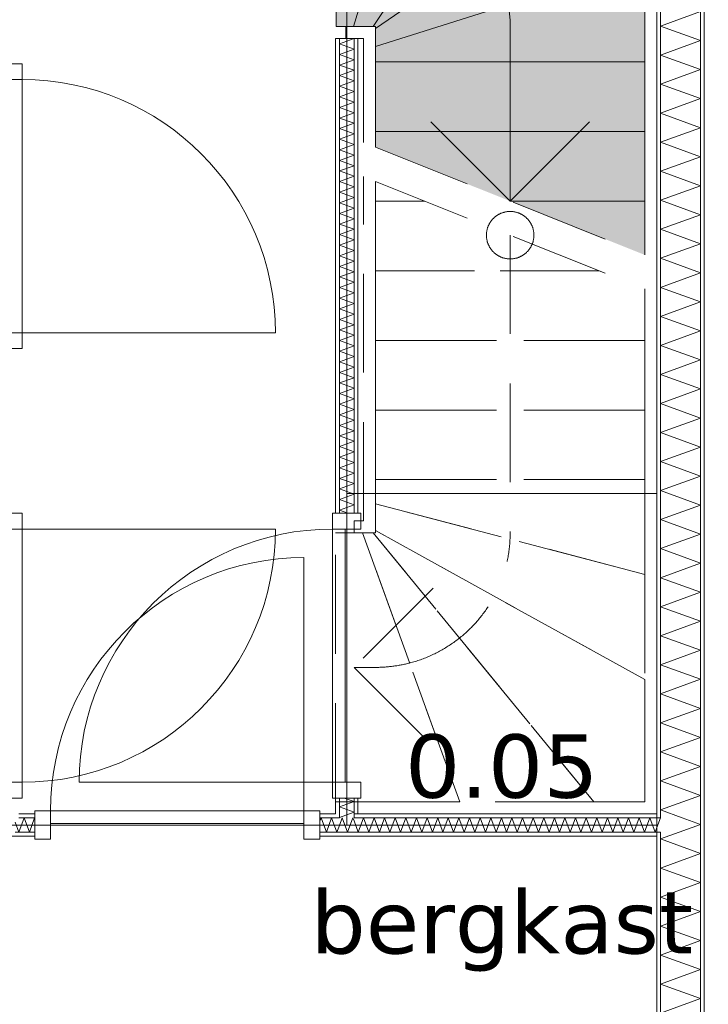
# Model space of a CAD drawing. Header units: millimetres. Extents: x -14925 to 266687, y -3550 to 35834.
# Tile 171 of 244: x 123187 to 125361, y 12319 to 15429. Entities that reach past the tile are written whole.
import ezdxf
from ezdxf.enums import TextEntityAlignment as Align

# ---------------------------------------------------------------- set-up
doc = ezdxf.new("R2010")
doc.units = ezdxf.units.MM
doc.header["$MEASUREMENT"] = 0
doc.linetypes.add('B0701', pattern=[468.239987, 311.999989, -156.239998])
for name, color, linetype in [('24 Trappen', 7, 'Continuous'), ('24 Trappen Afdek-arcering', 7, 'Continuous'), ('New_22 C Binnenwanden', 7, 'Continuous'), ('New_22 C Binnenwanden Deuren', 7, 'Continuous'), ('New_22 C Binnenwanden Doorsnede-arcering', 7, 'Continuous'), ('New_22 C Binnenwanden Laagscheidingslijnen', 7, 'Continuous'), ('New_Z Gebruiksopp', 7, 'Continuous'), ('New_Z Gebruiksopp Zone omranding', 7, 'Continuous'), ('New_Z Gebruiksopp Zone tekst', 7, 'Continuous'), ('Tekst_dim 1_ 100 .DO', 7, 'Continuous')]:
    doc.layers.add(name, color=color, linetype=linetype)
doc.styles.add('GENERATED_STYLE_1', font='verdana.ttf')
doc.styles.add('GENERATED_STYLE_2', font='verdana.ttf')
doc.dimstyles.new('GENERATED_STYLE__2', dxfattribs={"dimtxt": 400, "dimasz": 380, "dimexe": 0.18, "dimexo": 0.0625, "dimgap": 0, "dimtad": 1, "dimtih": 1, "dimtoh": 1, "dimdec": 0, "dimzin": 0, "dimdsep": 46, "dimtxsty": 'GENERATED_STYLE_2', "dimblk": 'ARROWHEAD_7', "dimblk1": 'ARROWHEAD_7', "dimblk2": 'ARROWHEAD_7', "dimcen": 0.09, "dimse1": 1, "dimse2": 1, "dimclrd": 9, "dimclre": 9, "dimclrt": 9, "dimadec": 1, "dimazin": 0, "dimtfac": 1, "dimtdec": 4, "dimtmove": 0, "dimatfit": 3, "dimfxl": 1, "dimtolj": 1, "dimtzin": 0, "dimarcsym": 0})
pattern_1 = [(270, (120873.91, 0), (100, 0), [])]
pattern_2 = [(0, (120873.91, 0), (0, 100), [])]
pattern_3 = [(90, (120873.91, 0), (-100, 0), [])]

# ---------------------------------------------------------------- blocks, each defined once
blk = doc.blocks.new('bergkast_0.05_149_1', base_point=(124709.4, 13304.3))
at = {"layer": 'New_Z Gebruiksopp Zone tekst', "color": 2, "lineweight": 0}
for tag, style, p in [('DUMMY_941', 'GENERATED_STYLE_1', (124709.4, 13242.2)), ('DUMMY_942', 'GENERATED_STYLE_2', (124709.4, 12745))]:
    blk.add_attdef(tag, text='', height=200, dxfattribs=dict(at, style=style)).set_placement(p, align=Align.TOP_LEFT)
for tag, style, p in [('ROOM_NUMBER', 'GENERATED_STYLE_1', (124709.4, 13171.5)), ('ROOM_NAME', 'GENERATED_STYLE_2', (124709.4, 12679.2))]:
    blk.add_attdef(tag, text='', height=200, dxfattribs=dict(at, style=style)).set_placement(p, align=Align.TOP_CENTER)
blk = doc.blocks.new('Stair_21_1', base_point=(120873.9, 0))
at = {"layer": '24 Trappen Afdek-arcering', "linetype": 'Continuous', "lineweight": 0, "true_color": 0xffffff}
for points in [[(124240.8, 15408), (124500.5, 16258), (124186.8, 16258), (124186.8, 15408)], [(124303.8, 15408), (124866.9, 16258), (124500.5, 16258), (124240.8, 15408)], [(124303.8, 15408), (124310.9, 15408), (124310.9, 15400.9), (125160.9, 15991.3), (125160.9, 16258), (124866.9, 16258)], [(124310.9, 15400.9), (124310.9, 15344), (125160.9, 15614), (125160.9, 15991.3)], [(124310.9, 15344), (124310.9, 15296.1), (125160.9, 15296.1), (125160.9, 15614)], [(124310.9, 15296.1), (124310.9, 15076.1), (125160.9, 15076.1), (125160.9, 15296.1)], [(124310.9, 15076.1), (124310.9, 15026.1), (124735.9, 14856.1), (125160.9, 14856.1), (125160.9, 15076.1)], [(124735.9, 14856.1), (125160.9, 14686.1), (125160.9, 14856.1)]]:
    blk.add_hatch(color=7, dxfattribs=at).paths.add_polyline_path(points)
at = {"layer": '24 Trappen', "color": 9, "linetype": 'Continuous', "lineweight": 0}
for p, q in [((125198.9, 16296), (125198.9, 14670.9)), ((124186.8, 15408), (124186.8, 16258)), ((124500.5, 16258), (124240.8, 15408)), ((124240.8, 15408), (124500.5, 16258)), ((124866.9, 16258), (124303.8, 15408)), ((124303.8, 15408), (124866.9, 16258)), ((125160.9, 14686.1), (125160.9, 16258)), ((125160.9, 15991.3), (124310.9, 15400.9)), ((124310.9, 15400.9), (125160.9, 15991.3)), ((125160.9, 15614), (124310.9, 15344)), ((124310.9, 15344), (125160.9, 15614)), ((125160.9, 15614), (125160.9, 15296.1)), ((124240.8, 15408), (124186.8, 15408)), ((124216.8, 15408), (124310.9, 15408)), ((124216.8, 15370), (124216.8, 15408)), ((124303.8, 15408), (124240.8, 15408)), ((124310.9, 15408), (124303.8, 15408)), ((124310.9, 15408), (124310.9, 15026.1)), ((124310.9, 15400.9), (124310.9, 15408)), ((124310.9, 15344), (124310.9, 15400.9)), ((124735.9, 15408), (124735.9, 14856.1)), ((124272.9, 15370), (124216.8, 15370)), ((124272.9, 15041.3), (124272.9, 15370)), ((124310.9, 15296.1), (124310.9, 15344)), ((125160.9, 15296.1), (124310.9, 15296.1)), ((124310.9, 15296.1), (125160.9, 15296.1)), ((124310.9, 15076.1), (124310.9, 15296.1)), ((125160.9, 15296.1), (125160.9, 15076.1)), ((124485.9, 15106.1), (124735.9, 14856.1)), ((124735.9, 14856.1), (124985.9, 15106.1)), ((125160.9, 15076.1), (124310.9, 15076.1)), ((124310.9, 15076.1), (125160.9, 15076.1)), ((124310.9, 15026.1), (124310.9, 15076.1)), ((125160.9, 15076.1), (125160.9, 14856.1)), ((125160.9, 14856.1), (124735.9, 14856.1)), ((124735.9, 14856.1), (125160.9, 14856.1)), ((125160.9, 14856.1), (125160.9, 14686.1))]:
    blk.add_line(p, q, dxfattribs=at)
at = {"layer": '24 Trappen', "color": 9, "linetype": 'B0701', "lineweight": 0}
for p, q in [((124310.9, 15026.1), (125160.9, 14686.1)), ((124272.9, 13846), (124272.9, 14933.6)), ((124310.9, 14918.4), (124310.9, 13808)), ((124310.9, 14856.1), (124310.9, 14918.4)), ((124310.9, 14918.4), (125160.9, 14578.4)), ((124466.7, 14856.1), (124310.9, 14856.1)), ((124310.9, 14856.1), (124466.7, 14856.1)), ((124310.9, 14636.1), (124310.9, 14856.1)), ((124735.9, 14748.4), (124735.9, 13808)), ((125016.7, 14636.1), (124310.9, 14636.1)), ((124310.9, 14636.1), (125016.7, 14636.1)), ((124310.9, 14416.1), (124310.9, 14636.1)), ((125160.9, 12958), (125160.9, 14578.4)), ((125160.9, 14578.4), (125160.9, 14416.1)), ((125198.9, 14563.2), (125198.9, 12920)), ((125160.9, 14416.1), (124310.9, 14416.1)), ((124310.9, 14416.1), (125160.9, 14416.1)), ((124310.9, 14196.1), (124310.9, 14416.1)), ((125160.9, 14416.1), (125160.9, 14196.1)), ((125160.9, 14196.1), (124310.9, 14196.1)), ((124310.9, 14196.1), (125160.9, 14196.1)), ((124310.9, 13976.1), (124310.9, 14196.1)), ((125160.9, 14196.1), (125160.9, 13976.1)), ((125160.9, 13976.1), (124310.9, 13976.1)), ((124310.9, 13899.8), (124310.9, 13976.1)), ((124310.9, 13976.1), (125160.9, 13976.1)), ((125160.9, 13976.1), (125160.9, 13676.8)), ((125160.9, 13676.8), (124310.9, 13899.8)), ((124310.9, 13899.8), (125160.9, 13676.8)), ((124310.9, 13815.1), (124310.9, 13899.8)), ((124242.9, 13808), (124242.9, 13846)), ((124242.9, 13846), (124272.9, 13846)), ((125160.9, 13344.4), (124310.9, 13815.1)), ((124310.9, 13808), (124310.9, 13815.1)), ((124310.9, 13815.1), (125160.9, 13344.4)), ((124184.9, 12958), (124184.9, 13808)), ((124184.9, 13808), (124242.9, 13808)), ((124310.9, 13808), (124242.9, 13808)), ((124242.9, 13808), (124269.8, 13808)), ((124269.8, 13808), (124303.8, 13808)), ((124576.9, 12958), (124269.8, 13808)), ((124269.8, 13808), (124576.9, 12958)), ((124303.8, 13808), (124310.9, 13808)), ((125000.1, 12958), (124303.8, 13808)), ((124303.8, 13808), (125000.1, 12958)), ((125160.9, 13676.8), (125160.9, 13344.4)), ((124492.9, 13633), (124242.9, 13383)), ((124310.9, 13383), (124242.9, 13383)), ((124242.9, 13383), (124492.9, 13133)), ((125160.9, 13344.4), (125160.9, 12958)), ((124242.9, 12958), (124184.9, 12958)), ((124242.9, 12920), (124242.9, 12958)), ((124242.9, 12958), (125160.9, 12958)), ((124576.9, 12958), (124242.9, 12958)), ((125000.1, 12958), (124576.9, 12958)), ((125160.9, 12958), (125000.1, 12958)), ((125198.9, 12920), (124242.9, 12920))]:
    blk.add_line(p, q, dxfattribs=at)
at = {"layer": '24 Trappen', "color": 9, "linetype": 'Continuous', "lineweight": 0}
blk.add_arc((124310.9, 15408), 425, 0, 82.0875, dxfattribs=at)
at = {"layer": '24 Trappen', "color": 9, "linetype": 'B0701', "lineweight": 0}
for centre, radius, start, end in [((124735.9, 14748.4), 75, 0, 180), ((124735.9, 14748.4), 75, 180, 0), ((124310.9, 13808), 425, 284.6456, 0), ((124310.9, 13808), 425, 270, 284.6456)]:
    blk.add_arc(centre, radius, start, end, dxfattribs=at)
blk = doc.blocks.new('D1 bl 26[116]_1', base_point=(120873.9, 0))
at = {"layer": 'New_22 C Binnenwanden Deuren', "color": 7, "linetype": 'Continuous', "lineweight": 0}
for p, q in [((123104.9, 15290), (123104.9, 15240)), ((123194.9, 15290), (123104.9, 15290)), ((123114.9, 15290), (123126.9, 15290)), ((123126.9, 15290), (123172.9, 15290)), ((123172.9, 15290), (123184.9, 15290)), ((123194.9, 15240), (123194.9, 15290)), ((123104.9, 15240), (123194.9, 15240)), ((123154.9, 14440), (123154.9, 15240)), ((123154.9, 15240), (123194.9, 15240)), ((123194.9, 15240), (123194.9, 14440)), ((123194.9, 14440), (123104.9, 14440)), ((123104.9, 14440), (123104.9, 14390)), ((123194.9, 14440), (123154.9, 14440)), ((123194.9, 14440), (123994.9, 14440)), ((123194.9, 14390), (123194.9, 14440)), ((123104.9, 14390), (123194.9, 14390)), ((123114.9, 14390), (123126.9, 14390)), ((123126.9, 14390), (123172.9, 14390)), ((123172.9, 14390), (123184.9, 14390))]:
    blk.add_line(p, q, dxfattribs=at)
blk.add_arc((123194.9, 14440), 800, 0, 90, dxfattribs=at)
blk = doc.blocks.new('D1 bl 26[117]_1', base_point=(120873.9, 0))
at = {"layer": 'New_22 C Binnenwanden Deuren', "color": 7, "linetype": 'Continuous', "lineweight": 0}
for p, q in [((123104.9, 13820), (123104.9, 13870)), ((123104.9, 13870), (123194.9, 13870)), ((123114.9, 13870), (123126.9, 13870)), ((123126.9, 13870), (123172.9, 13870)), ((123172.9, 13870), (123184.9, 13870)), ((123194.9, 13870), (123194.9, 13820)), ((123194.9, 13820), (123104.9, 13820)), ((123194.9, 13820), (123154.9, 13820)), ((123154.9, 13820), (123154.9, 13020)), ((123194.9, 13820), (123994.9, 13820)), ((123194.9, 13020), (123194.9, 13820)), ((123104.9, 12970), (123104.9, 13020)), ((123104.9, 13020), (123194.9, 13020)), ((123154.9, 13020), (123194.9, 13020)), ((123194.9, 13020), (123194.9, 12970)), ((123194.9, 12970), (123104.9, 12970)), ((123114.9, 12970), (123126.9, 12970)), ((123126.9, 12970), (123172.9, 12970)), ((123172.9, 12970), (123184.9, 12970))]:
    blk.add_line(p, q, dxfattribs=at)
blk.add_arc((123194.9, 13820), 800, 270, 0, dxfattribs=at)
blk = doc.blocks.new('Wall_355_1', base_point=(123149.9, 17600))
at = {"layer": 'New_22 C Binnenwanden Deuren', "color": 7, "linetype": 'Continuous', "lineweight": 0}
for name in ['D1 bl 26[116]_1', 'D1 bl 26[117]_1']:
    blk.add_blockref(name, (120873.9, 0), dxfattribs=at)
blk = doc.blocks.new('*X2468', base_point=(120873.9, 0))
at = {"layer": 'New_22 C Binnenwanden Doorsnede-arcering', "color": 7, "linetype": 'Continuous', "lineweight": 0}
for p, q in [((125210.9, 15409), (125336.9, 15454.9)), ((125210.9, 15409), (125336.9, 15363.2)), ((125210.9, 15317.3), (125336.9, 15363.2)), ((125210.9, 15317.3), (125336.9, 15271.5)), ((125210.9, 15225.6), (125336.9, 15271.5)), ((125210.9, 15225.6), (125336.9, 15179.7)), ((125210.9, 15133.9), (125336.9, 15179.7)), ((125210.9, 15133.9), (125336.9, 15088)), ((125210.9, 15042.2), (125336.9, 15088)), ((125210.9, 15042.2), (125336.9, 14996.3)), ((125210.9, 14950.4), (125336.9, 14996.3)), ((125210.9, 14950.4), (125336.9, 14904.6)), ((125210.9, 14858.7), (125336.9, 14904.6)), ((125210.9, 14858.7), (125336.9, 14812.9)), ((125210.9, 14767), (125336.9, 14812.9)), ((125210.9, 14767), (125336.9, 14721.1)), ((125210.9, 14675.3), (125336.9, 14721.1)), ((125210.9, 14675.3), (125336.9, 14629.4)), ((125210.9, 14583.6), (125336.9, 14629.4)), ((125210.9, 14583.6), (125336.9, 14537.7)), ((125210.9, 14491.8), (125336.9, 14537.7)), ((125210.9, 14491.8), (125336.9, 14446)), ((125210.9, 14400.1), (125336.9, 14446)), ((125210.9, 14400.1), (125336.9, 14354.3)), ((125210.9, 14308.4), (125336.9, 14354.3)), ((125210.9, 14308.4), (125336.9, 14262.5)), ((125210.9, 14216.7), (125336.9, 14262.5)), ((125210.9, 14216.7), (125336.9, 14170.8)), ((125210.9, 14125), (125336.9, 14170.8)), ((125210.9, 14125), (125336.9, 14079.1)), ((125210.9, 14033.2), (125336.9, 14079.1)), ((125210.9, 14033.2), (125336.9, 13987.4)), ((125210.9, 13941.5), (125336.9, 13987.4)), ((125210.9, 13941.5), (125336.9, 13895.7)), ((125210.9, 13849.8), (125336.9, 13895.7)), ((125210.9, 13849.8), (125336.9, 13803.9)), ((125210.9, 13758.1), (125336.9, 13803.9)), ((125210.9, 13758.1), (125336.9, 13712.2)), ((125210.9, 13666.4), (125336.9, 13712.2)), ((125210.9, 13666.4), (125336.9, 13620.5)), ((125210.9, 13574.6), (125336.9, 13620.5)), ((125210.9, 13574.6), (125336.9, 13528.8)), ((125210.9, 13482.9), (125336.9, 13528.8)), ((125210.9, 13482.9), (125336.9, 13437.1)), ((125210.9, 13391.2), (125336.9, 13437.1)), ((125210.9, 13391.2), (125336.9, 13345.3)), ((125210.9, 13299.5), (125336.9, 13345.3)), ((125210.9, 13299.5), (125336.9, 13253.6)), ((125210.9, 13207.8), (125336.9, 13253.6)), ((125210.9, 13207.8), (125336.9, 13161.9)), ((125210.9, 13116), (125336.9, 13161.9)), ((125210.9, 13116), (125336.9, 13070.2)), ((125210.9, 13024.3), (125336.9, 13070.2)), ((125210.9, 13024.3), (125336.9, 12978.5)), ((125210.9, 12932.6), (125336.9, 12978.5)), ((125210.9, 12932.6), (125278.5, 12908))]:
    blk.add_line(p, q, dxfattribs=at)
blk = doc.blocks.new('*X2469', base_point=(120873.9, 0))
at = {"layer": 'New_22 C Binnenwanden Doorsnede-arcering', "color": 7, "linetype": 'Continuous', "lineweight": 0}
for p in [(125269, 12862), (125278.5, 12908)]:
    blk.add_line(p, (125336.9, 12886.7), dxfattribs=at)
blk = doc.blocks.new('*X2470', base_point=(120873.9, 0))
at = {"layer": 'New_22 C Binnenwanden Doorsnede-arcering', "color": 7, "linetype": 'Continuous', "lineweight": 0}
for p, q in [((125210.9, 12840.9), (125269, 12862)), ((125210.9, 12840.9), (125336.9, 12795)), ((125210.9, 12749.1), (125336.9, 12795)), ((125210.9, 12749.1), (125336.9, 12703.3)), ((125210.9, 12657.4), (125336.9, 12703.3)), ((125210.9, 12657.4), (125336.9, 12611.6)), ((125210.9, 12565.7), (125336.9, 12611.6)), ((125210.9, 12565.7), (125336.9, 12519.8)), ((125210.9, 12474), (125336.9, 12519.8)), ((125210.9, 12474), (125336.9, 12428.1)), ((125210.9, 12382.3), (125336.9, 12428.1)), ((125210.9, 12382.3), (125336.9, 12336.4)), ((125210.9, 12290.5), (125336.9, 12336.4)), ((125210.9, 12290.5), (125336.9, 12244.7)), ((125210.9, 12198.8), (125336.9, 12244.7)), ((125210.9, 12198.8), (125336.9, 12153)), ((125210.9, 12107.1), (125336.9, 12153)), ((125210.9, 12107.1), (125336.9, 12061.2)), ((125210.9, 12015.4), (125336.9, 12061.2)), ((125210.9, 12015.4), (125336.9, 11969.5)), ((125210.9, 11923.7), (125336.9, 11969.5)), ((125210.9, 11923.7), (125336.9, 11877.8)), ((125210.9, 11831.9), (125336.9, 11877.8)), ((125210.9, 11831.9), (125336.9, 11786.1)), ((125210.9, 11740.2), (125336.9, 11786.1)), ((125210.9, 11740.2), (125336.9, 11694.4)), ((125210.9, 11648.5), (125336.9, 11694.4)), ((125210.9, 11648.5), (125336.9, 11602.6)), ((125210.9, 11556.8), (125336.9, 11602.6)), ((125210.9, 11556.8), (125336.9, 11510.9)), ((125210.9, 11465.1), (125336.9, 11510.9)), ((125210.9, 11465.1), (125336.9, 11419.2)), ((125210.9, 11373.3), (125336.9, 11419.2)), ((125210.9, 11373.3), (125336.9, 11327.5)), ((125210.9, 11281.6), (125336.9, 11327.5)), ((125210.9, 11281.6), (125336.9, 11235.8)), ((125210.9, 11189.9), (125336.9, 11235.8)), ((125210.9, 11189.9), (125336.9, 11144)), ((125279.1, 11123), (125336.9, 11144))]:
    blk.add_line(p, q, dxfattribs=at)
blk = doc.blocks.new('Wall_366_1', base_point=(125198.9, 17600))
at = {"layer": 'New_22 C Binnenwanden Doorsnede-arcering', "linetype": 'Continuous', "lineweight": 0, "true_color": 0x000000}
h = blk.add_hatch(dxfattribs=at)
h.set_pattern_fill('325_Houtachtig_plaatmate_E0', color=18, style=0, pattern_type=2)
h.set_pattern_definition(pattern_1)
h.paths.add_polyline_path([(125348.9, 10827), (125348.9, 17923), (125336.9, 17923), (125336.9, 10827)])
h = blk.add_hatch(dxfattribs=at)
h.set_pattern_fill('325_Houtachtig_plaatmate_E0', color=18, style=0, pattern_type=2)
h.set_pattern_definition(pattern_1)
h.paths.add_polyline_path([(125210.9, 12920), (125210.9, 16296), (125198.9, 16296), (125198.9, 12920)])
h = blk.add_hatch(dxfattribs=at)
h.set_pattern_fill('325_Houtachtig_plaatmate_E0', color=18, style=0, pattern_type=2)
h.set_pattern_definition(pattern_1)
h.paths.add_polyline_path([(125210.9, 12908), (125210.9, 12920), (125198.9, 12920), (125198.9, 12908)])
h = blk.add_hatch(dxfattribs=at)
h.set_pattern_fill('325_Houtachtig_plaatmate_E0', color=18, style=0, pattern_type=2)
h.set_pattern_definition(pattern_1)
h.paths.add_polyline_path([(125210.9, 12850), (125210.9, 12862), (125198.9, 12862), (125198.9, 12850)])
h = blk.add_hatch(dxfattribs=at)
h.set_pattern_fill('325_Houtachtig_plaatmate_E0', color=18, style=0, pattern_type=2)
h.set_pattern_definition(pattern_1)
h.paths.add_polyline_path([(125210.9, 11138), (125210.9, 12850), (125198.9, 12850), (125198.9, 11150), (125203.4, 11138)])
at = {"layer": 'New_22 C Binnenwanden', "color": 1, "linetype": 'Continuous', "lineweight": 0, "flags": 128}
for points in [[(125348.9, 10827), (125348.9, 17923)], [(125198.9, 16296), (125198.9, 12920)], [(125198.9, 12850), (125198.9, 11150)]]:
    blk.add_lwpolyline(points, dxfattribs=at)
at = {"layer": 'New_22 C Binnenwanden Laagscheidingslijnen', "color": 1, "linetype": 'Continuous', "lineweight": 0}
for p, q in [((125336.9, 17627), (125336.9, 11123)), ((125210.9, 16308), (125210.9, 12908)), ((125210.9, 12908), (125198.9, 12908)), ((125198.9, 12862), (125210.9, 12862)), ((125210.9, 12862), (125210.9, 11138))]:
    blk.add_line(p, q, dxfattribs=at)
at = {"layer": 'New_22 C Binnenwanden', "color": 1, "lineweight": 0}
for name in ['*X2468', '*X2469', '*X2470']:
    blk.add_blockref(name, (120873.9, 0), dxfattribs=at)
blk = doc.blocks.new('*X2579', base_point=(120873.9, 0))
at = {"layer": 'New_22 C Binnenwanden Doorsnede-arcering', "color": 7, "linetype": 'Continuous', "lineweight": 0}
for p in [(125198.9, 12876.8), (125210.9, 12906.2)]:
    blk.add_line(p, (125210.3, 12908), dxfattribs=at)
blk = doc.blocks.new('*X2584', base_point=(120873.9, 0))
at = {"layer": 'New_22 C Binnenwanden Doorsnede-arcering', "color": 7, "linetype": 'Continuous', "lineweight": 0}
for p, q in [((123184.4, 12862), (123172.9, 12893.5)), ((123184.4, 12862), (123201.1, 12908)), ((123217.9, 12862), (123201.1, 12908)), ((123217.9, 12862), (123234.6, 12908)), ((123234.9, 12907.2), (123234.6, 12908))]:
    blk.add_line(p, q, dxfattribs=at)
blk = doc.blocks.new('*X2585', base_point=(120873.9, 0))
at = {"layer": 'New_22 C Binnenwanden Doorsnede-arcering', "color": 7, "linetype": 'Continuous', "lineweight": 0}
for p, q in [((124134.9, 12897.5), (124138.7, 12908)), ((124155.5, 12862), (124138.7, 12908)), ((124155.5, 12862), (124172.2, 12908)), ((124188.9, 12862), (124172.2, 12908)), ((124188.9, 12862), (124196.9, 12883.9))]:
    blk.add_line(p, q, dxfattribs=at)
blk = doc.blocks.new('*X2586', base_point=(120873.9, 0))
at = {"layer": 'New_22 C Binnenwanden Doorsnede-arcering', "color": 7, "linetype": 'Continuous', "lineweight": 0}
for p, q in [((124196.9, 12883.9), (124205.7, 12908)), ((124222.4, 12862), (124205.7, 12908)), ((124222.4, 12862), (124239.2, 12908)), ((124242.9, 12897.7), (124239.2, 12908))]:
    blk.add_line(p, q, dxfattribs=at)
blk = doc.blocks.new('*X2587', base_point=(120873.9, 0))
at = {"layer": 'New_22 C Binnenwanden Doorsnede-arcering', "color": 7, "linetype": 'Continuous', "lineweight": 0}
for p, q in [((124255.9, 12862), (124242.9, 12897.7)), ((124255.9, 12862), (124272.7, 12908)), ((124289.4, 12862), (124272.7, 12908)), ((124289.4, 12862), (124306.1, 12908)), ((124322.9, 12862), (124306.1, 12908)), ((124322.9, 12862), (124339.6, 12908)), ((124356.4, 12862), (124339.6, 12908)), ((124356.4, 12862), (124373.1, 12908)), ((124389.9, 12862), (124373.1, 12908)), ((124389.9, 12862), (124406.6, 12908)), ((124423.3, 12862), (124406.6, 12908)), ((124423.3, 12862), (124440.1, 12908)), ((124456.8, 12862), (124440.1, 12908)), ((124456.8, 12862), (124473.6, 12908)), ((124490.3, 12862), (124473.6, 12908)), ((124490.3, 12862), (124507.1, 12908)), ((124523.8, 12862), (124507.1, 12908)), ((124523.8, 12862), (124540.5, 12908)), ((124557.3, 12862), (124540.5, 12908)), ((124557.3, 12862), (124574, 12908)), ((124590.8, 12862), (124574, 12908)), ((124590.8, 12862), (124607.5, 12908)), ((124624.3, 12862), (124607.5, 12908)), ((124624.3, 12862), (124641, 12908)), ((124657.7, 12862), (124641, 12908)), ((124657.7, 12862), (124674.5, 12908)), ((124691.2, 12862), (124674.5, 12908)), ((124691.2, 12862), (124708, 12908)), ((124724.7, 12862), (124708, 12908)), ((124724.7, 12862), (124741.5, 12908)), ((124758.2, 12862), (124741.5, 12908)), ((124758.2, 12862), (124774.9, 12908)), ((124791.7, 12862), (124774.9, 12908)), ((124791.7, 12862), (124808.4, 12908)), ((124825.2, 12862), (124808.4, 12908)), ((124825.2, 12862), (124841.9, 12908)), ((124858.7, 12862), (124841.9, 12908)), ((124858.7, 12862), (124875.4, 12908)), ((124892.1, 12862), (124875.4, 12908)), ((124892.1, 12862), (124908.9, 12908)), ((124925.6, 12862), (124908.9, 12908)), ((124925.6, 12862), (124942.4, 12908)), ((124959.1, 12862), (124942.4, 12908)), ((124959.1, 12862), (124975.9, 12908)), ((124992.6, 12862), (124975.9, 12908)), ((124992.6, 12862), (125009.3, 12908)), ((125026.1, 12862), (125009.3, 12908)), ((125026.1, 12862), (125042.8, 12908)), ((125059.6, 12862), (125042.8, 12908)), ((125059.6, 12862), (125076.3, 12908)), ((125093.1, 12862), (125076.3, 12908)), ((125093.1, 12862), (125109.8, 12908)), ((125126.5, 12862), (125109.8, 12908)), ((125126.5, 12862), (125143.3, 12908)), ((125160, 12862), (125143.3, 12908)), ((125160, 12862), (125176.8, 12908)), ((125193.5, 12862), (125176.8, 12908)), ((125193.5, 12862), (125198.9, 12876.8))]:
    blk.add_line(p, q, dxfattribs=at)
blk = doc.blocks.new('D1 bl 26[137]_1', base_point=(120873.9, 0))
at = {"layer": 'New_22 C Binnenwanden Deuren', "color": 7, "linetype": 'Continuous', "lineweight": 0}
for p, q in [((124084.9, 12930), (124084.9, 13730)), ((123284.9, 12930), (123234.9, 12930)), ((123234.9, 12930), (123234.9, 12840)), ((123234.9, 12920), (123234.9, 12908)), ((123284.9, 12840), (123284.9, 12930)), ((123284.9, 12930), (124084.9, 12930)), ((123284.9, 12890), (123284.9, 12930)), ((124134.9, 12930), (124084.9, 12930)), ((124084.9, 12930), (124084.9, 12840)), ((124084.9, 12930), (124084.9, 12890)), ((124134.9, 12840), (124134.9, 12930)), ((124134.9, 12920), (124134.9, 12908)), ((123234.9, 12908), (123234.9, 12862)), ((124084.9, 12890), (123284.9, 12890)), ((124134.9, 12908), (124134.9, 12862)), ((123234.9, 12862), (123234.9, 12850)), ((124134.9, 12862), (124134.9, 12850)), ((123234.9, 12840), (123284.9, 12840)), ((124084.9, 12840), (124134.9, 12840))]:
    blk.add_line(p, q, dxfattribs=at)
blk.add_arc((124084.9, 12930), 800, 90, 180, dxfattribs=at)
blk = doc.blocks.new('Wall_387_1', base_point=(121048.9, 12885))
at = {"layer": 'New_22 C Binnenwanden Doorsnede-arcering', "linetype": 'Continuous', "lineweight": 0, "true_color": 0x000000}
h = blk.add_hatch(dxfattribs=at)
h.set_pattern_fill('325_Houtachtig_plaatmate_E0', color=18, style=0, pattern_type=2)
h.set_pattern_definition(pattern_2)
h.paths.add_polyline_path([(123184.9, 12920), (123184.9, 12908), (123234.9, 12908), (123234.9, 12920)])
h = blk.add_hatch(dxfattribs=at)
h.set_pattern_fill('325_Houtachtig_plaatmate_E0', color=18, style=0, pattern_type=2)
h.set_pattern_definition(pattern_2)
h.paths.add_polyline_path([(124134.9, 12908), (124184.9, 12908), (124184.9, 12920), (124134.9, 12920)])
h = blk.add_hatch(dxfattribs=at)
h.set_pattern_fill('325_Houtachtig_plaatmate_E0', color=18, style=0, pattern_type=2)
h.set_pattern_definition(pattern_2)
h.paths.add_polyline_path([(124196.9, 12920), (124184.9, 12920), (124184.9, 12908), (124196.9, 12908)])
h = blk.add_hatch(dxfattribs=at)
h.set_pattern_fill('325_Houtachtig_plaatmate_E0', color=18, style=0, pattern_type=2)
h.set_pattern_definition(pattern_2)
h.paths.add_polyline_path([(124254.9, 12920), (124242.9, 12920), (124242.9, 12908), (124254.9, 12908)])
h = blk.add_hatch(dxfattribs=at)
h.set_pattern_fill('325_Houtachtig_plaatmate_E0', color=18, style=0, pattern_type=2)
h.set_pattern_definition(pattern_2)
h.paths.add_polyline_path([(124254.9, 12908), (125198.9, 12908), (125198.9, 12920), (124254.9, 12920)])
h = blk.add_hatch(dxfattribs=at)
h.set_pattern_fill('325_Houtachtig_plaatmate_E0', color=18, style=0, pattern_type=2)
h.set_pattern_definition(pattern_2)
h.paths.add_polyline_path([(123234.9, 12862), (121048.9, 12862), (121048.9, 12850), (123234.9, 12850)])
h = blk.add_hatch(dxfattribs=at)
h.set_pattern_fill('325_Houtachtig_plaatmate_E0', color=18, style=0, pattern_type=2)
h.set_pattern_definition(pattern_2)
h.paths.add_polyline_path([(125198.9, 12862), (124134.9, 12862), (124134.9, 12850), (125198.9, 12850)])
at = {"layer": 'New_22 C Binnenwanden', "color": 1, "linetype": 'Continuous', "lineweight": 0}
for p, q in [((123234.9, 12920), (123234.9, 12908)), ((124134.9, 12920), (124134.9, 12908)), ((123234.9, 12908), (123234.9, 12862)), ((124134.9, 12908), (124134.9, 12862)), ((123234.9, 12862), (123234.9, 12850)), ((124134.9, 12862), (124134.9, 12850))]:
    blk.add_line(p, q, dxfattribs=at)
at = {"layer": 'New_22 C Binnenwanden', "color": 1, "linetype": 'Continuous', "lineweight": 0, "flags": 128}
for points in [[(123234.9, 12920), (123184.9, 12920)], [(124184.9, 12920), (124134.9, 12920)], [(125198.9, 12920), (124254.9, 12920)], [(121048.9, 12850), (123234.9, 12850)], [(124134.9, 12850), (125198.9, 12850)]]:
    blk.add_lwpolyline(points, dxfattribs=at)
at = {"layer": 'New_22 C Binnenwanden Laagscheidingslijnen', "color": 1, "linetype": 'Continuous', "lineweight": 0}
for p, q in [((124196.9, 12920), (124196.9, 12908)), ((124242.9, 12908), (124242.9, 12920)), ((123184.9, 12908), (123234.9, 12908)), ((124134.9, 12908), (124184.9, 12908)), ((124184.9, 12908), (124196.9, 12908)), ((124242.9, 12908), (124254.9, 12908)), ((124254.9, 12908), (125198.9, 12908)), ((125210.9, 12908), (125198.9, 12908)), ((123172.9, 12862), (123234.9, 12862)), ((124134.9, 12862), (124196.9, 12862)), ((124196.9, 12862), (124242.9, 12862)), ((124242.9, 12862), (125198.9, 12862)), ((125198.9, 12862), (125210.9, 12862))]:
    blk.add_line(p, q, dxfattribs=at)
at = {"layer": 'New_22 C Binnenwanden', "color": 1, "lineweight": 0}
for name in ['*X2584', '*X2585', '*X2586', '*X2587', '*X2579']:
    blk.add_blockref(name, (120873.9, 0), dxfattribs=at)
at = {"layer": 'New_22 C Binnenwanden Deuren', "color": 7, "linetype": 'Continuous', "lineweight": 0}
blk.add_blockref('D1 bl 26[137]_1', (120873.9, 0), dxfattribs=at)
blk = doc.blocks.new('*X2590', base_point=(120873.9, 0))
at = {"layer": 'New_22 C Binnenwanden Doorsnede-arcering', "color": 7, "linetype": 'Continuous', "lineweight": 0}
for p in [(124228.3, 12920), (124198.5, 12908)]:
    blk.add_line(p, (124196.9, 12908.6), dxfattribs=at)
blk = doc.blocks.new('*X2591', base_point=(120873.9, 0))
at = {"layer": 'New_22 C Binnenwanden Doorsnede-arcering', "color": 7, "linetype": 'Continuous', "lineweight": 0}
for p, q in [((124242.9, 12958.8), (124196.9, 12942.1)), ((124242.9, 12925.3), (124196.9, 12942.1)), ((124242.9, 12958.8), (124212.1, 12970)), ((124242.9, 12925.3), (124228.3, 12920))]:
    blk.add_line(p, q, dxfattribs=at)
blk = doc.blocks.new('*X2592', base_point=(120873.9, 0))
at = {"layer": 'New_22 C Binnenwanden Doorsnede-arcering', "color": 7, "linetype": 'Continuous', "lineweight": 0}
for p, q in [((124242.9, 15369.7), (124196.9, 15353)), ((124242.9, 15369.7), (124242.2, 15370)), ((124242.9, 15336.2), (124196.9, 15353)), ((124242.9, 15336.2), (124196.9, 15319.5)), ((124242.9, 15302.8), (124196.9, 15319.5)), ((124242.9, 15302.8), (124196.9, 15286)), ((124242.9, 15269.3), (124196.9, 15286)), ((124242.9, 15269.3), (124196.9, 15252.5)), ((124242.9, 15235.8), (124196.9, 15252.5)), ((124242.9, 15235.8), (124196.9, 15219.1)), ((124242.9, 15202.3), (124196.9, 15219.1)), ((124242.9, 15202.3), (124196.9, 15185.6)), ((124242.9, 15168.8), (124196.9, 15185.6)), ((124242.9, 15168.8), (124196.9, 15152.1)), ((124242.9, 15135.3), (124196.9, 15152.1)), ((124242.9, 15135.3), (124196.9, 15118.6)), ((124242.9, 15101.9), (124196.9, 15118.6)), ((124242.9, 15101.9), (124196.9, 15085.1)), ((124242.9, 15068.4), (124196.9, 15085.1)), ((124242.9, 15068.4), (124196.9, 15051.6)), ((124242.9, 15034.9), (124196.9, 15051.6)), ((124242.9, 15034.9), (124196.9, 15018.1)), ((124242.9, 15001.4), (124196.9, 15018.1)), ((124242.9, 15001.4), (124196.9, 14984.7)), ((124242.9, 14967.9), (124196.9, 14984.7)), ((124242.9, 14967.9), (124196.9, 14951.2)), ((124242.9, 14934.4), (124196.9, 14951.2)), ((124242.9, 14934.4), (124196.9, 14917.7)), ((124242.9, 14900.9), (124196.9, 14917.7)), ((124242.9, 14900.9), (124196.9, 14884.2)), ((124242.9, 14867.5), (124196.9, 14884.2)), ((124242.9, 14867.5), (124196.9, 14850.7)), ((124242.9, 14834), (124196.9, 14850.7)), ((124242.9, 14834), (124196.9, 14817.2)), ((124242.9, 14800.5), (124196.9, 14817.2)), ((124242.9, 14800.5), (124196.9, 14783.7)), ((124242.9, 14767), (124196.9, 14783.7)), ((124242.9, 14767), (124196.9, 14750.3)), ((124242.9, 14733.5), (124196.9, 14750.3)), ((124242.9, 14733.5), (124196.9, 14716.8)), ((124242.9, 14700), (124196.9, 14716.8)), ((124242.9, 14700), (124196.9, 14683.3)), ((124242.9, 14666.5), (124196.9, 14683.3)), ((124242.9, 14666.5), (124196.9, 14649.8)), ((124242.9, 14633.1), (124196.9, 14649.8)), ((124242.9, 14633.1), (124196.9, 14616.3)), ((124242.9, 14599.6), (124196.9, 14616.3)), ((124242.9, 14599.6), (124196.9, 14582.8)), ((124242.9, 14566.1), (124196.9, 14582.8)), ((124242.9, 14566.1), (124196.9, 14549.3)), ((124242.9, 14532.6), (124196.9, 14549.3)), ((124242.9, 14532.6), (124196.9, 14515.9)), ((124242.9, 14499.1), (124196.9, 14515.9)), ((124242.9, 14499.1), (124196.9, 14482.4)), ((124242.9, 14465.6), (124196.9, 14482.4)), ((124242.9, 14465.6), (124196.9, 14448.9)), ((124242.9, 14432.1), (124196.9, 14448.9)), ((124242.9, 14432.1), (124196.9, 14415.4)), ((124242.9, 14398.7), (124196.9, 14415.4)), ((124242.9, 14398.7), (124196.9, 14381.9)), ((124242.9, 14365.2), (124196.9, 14381.9)), ((124242.9, 14365.2), (124196.9, 14348.4)), ((124242.9, 14331.7), (124196.9, 14348.4)), ((124242.9, 14331.7), (124196.9, 14314.9)), ((124242.9, 14298.2), (124196.9, 14314.9)), ((124242.9, 14298.2), (124196.9, 14281.5)), ((124242.9, 14264.7), (124196.9, 14281.5)), ((124242.9, 14264.7), (124196.9, 14248)), ((124242.9, 14231.2), (124196.9, 14248)), ((124242.9, 14231.2), (124196.9, 14214.5)), ((124242.9, 14197.8), (124196.9, 14214.5)), ((124242.9, 14197.8), (124196.9, 14181)), ((124242.9, 14164.3), (124196.9, 14181)), ((124242.9, 14164.3), (124196.9, 14147.5)), ((124242.9, 14130.8), (124196.9, 14147.5)), ((124242.9, 14130.8), (124196.9, 14114)), ((124242.9, 14097.3), (124196.9, 14114)), ((124242.9, 14097.3), (124196.9, 14080.6)), ((124242.9, 14063.8), (124196.9, 14080.6)), ((124242.9, 14063.8), (124196.9, 14047.1)), ((124242.9, 14030.3), (124196.9, 14047.1)), ((124242.9, 14030.3), (124196.9, 14013.6)), ((124242.9, 13996.8), (124196.9, 14013.6)), ((124242.9, 13996.8), (124196.9, 13980.1)), ((124242.9, 13963.4), (124196.9, 13980.1)), ((124242.9, 13963.4), (124196.9, 13946.6)), ((124242.9, 13929.9), (124196.9, 13946.6)), ((124242.9, 13929.9), (124196.9, 13913.1)), ((124242.9, 13896.4), (124196.9, 13913.1)), ((124242.9, 13896.4), (124196.9, 13879.6)), ((124223.4, 13870), (124196.9, 13879.6))]:
    blk.add_line(p, q, dxfattribs=at)
blk = doc.blocks.new('D1 bl 26[138]_1', base_point=(120873.9, 0))
at = {"layer": 'New_22 C Binnenwanden Deuren', "color": 7, "linetype": 'Continuous', "lineweight": 0}
for p, q in [((124174.9, 13820), (124174.9, 13870)), ((124174.9, 13870), (124264.9, 13870)), ((124184.9, 13870), (124196.9, 13870)), ((124196.9, 13870), (124242.9, 13870)), ((124242.9, 13870), (124254.9, 13870)), ((124264.9, 13870), (124264.9, 13820)), ((124264.9, 13820), (124174.9, 13820)), ((124174.9, 13820), (124174.9, 13020)), ((124214.9, 13820), (124174.9, 13820)), ((124214.9, 13020), (124214.9, 13820)), ((124174.9, 13020), (123374.9, 13020)), ((124174.9, 12970), (124174.9, 13020)), ((124174.9, 13020), (124264.9, 13020)), ((124174.9, 13020), (124214.9, 13020)), ((124264.9, 13020), (124264.9, 12970)), ((124264.9, 12970), (124174.9, 12970)), ((124184.9, 12970), (124196.9, 12970)), ((124196.9, 12970), (124242.9, 12970)), ((124242.9, 12970), (124254.9, 12970))]:
    blk.add_line(p, q, dxfattribs=at)
blk.add_arc((124174.9, 13020), 800, 90, 180, dxfattribs=at)
blk = doc.blocks.new('Wall_388_1', base_point=(124219.9, 12885))
at = {"layer": 'New_22 C Binnenwanden Doorsnede-arcering', "linetype": 'Continuous', "lineweight": 0, "true_color": 0x000000}
h = blk.add_hatch(dxfattribs=at)
h.set_pattern_fill('325_Houtachtig_plaatmate_E0', color=18, style=0, pattern_type=2)
h.set_pattern_definition(pattern_3)
h.paths.add_polyline_path([(124196.9, 15370), (124184.9, 15370), (124184.9, 13870), (124196.9, 13870)])
h = blk.add_hatch(dxfattribs=at)
h.set_pattern_fill('325_Houtachtig_plaatmate_E0', color=18, style=0, pattern_type=2)
h.set_pattern_definition(pattern_3)
h.paths.add_polyline_path([(124242.9, 15370), (124242.9, 13870), (124254.9, 13870), (124254.9, 15370)])
h = blk.add_hatch(dxfattribs=at)
h.set_pattern_fill('325_Houtachtig_plaatmate_E0', color=18, style=0, pattern_type=2)
h.set_pattern_definition(pattern_3)
h.paths.add_polyline_path([(124184.9, 12920), (124196.9, 12920), (124196.9, 12970), (124184.9, 12970)])
h = blk.add_hatch(dxfattribs=at)
h.set_pattern_fill('325_Houtachtig_plaatmate_E0', color=18, style=0, pattern_type=2)
h.set_pattern_definition(pattern_3)
h.paths.add_polyline_path([(124242.9, 12920), (124254.9, 12920), (124254.9, 12970), (124242.9, 12970)])
at = {"layer": 'New_22 C Binnenwanden', "color": 1, "linetype": 'Continuous', "lineweight": 0}
for p, q in [((124184.9, 13870), (124196.9, 13870)), ((124196.9, 13870), (124242.9, 13870)), ((124242.9, 13870), (124254.9, 13870)), ((124184.9, 12970), (124196.9, 12970)), ((124196.9, 12970), (124242.9, 12970)), ((124242.9, 12970), (124254.9, 12970))]:
    blk.add_line(p, q, dxfattribs=at)
at = {"layer": 'New_22 C Binnenwanden', "color": 1, "linetype": 'Continuous', "lineweight": 0, "flags": 128}
for points in [[(124196.9, 15370), (124184.9, 15370)], [(124184.9, 15370), (124184.9, 13870)], [(124242.9, 15370), (124196.9, 15370)], [(124254.9, 15370), (124242.9, 15370)], [(124254.9, 13870), (124254.9, 15370)], [(124184.9, 12970), (124184.9, 12920)], [(124254.9, 12920), (124254.9, 12970)]]:
    blk.add_lwpolyline(points, dxfattribs=at)
at = {"layer": 'New_22 C Binnenwanden Laagscheidingslijnen', "color": 1, "linetype": 'Continuous', "lineweight": 0}
for p, q in [((124196.9, 13870), (124196.9, 15370)), ((124242.9, 13870), (124242.9, 15370)), ((124196.9, 12920), (124196.9, 12970)), ((124242.9, 12920), (124242.9, 12970)), ((124196.9, 12920), (124196.9, 12908)), ((124242.9, 12908), (124242.9, 12920))]:
    blk.add_line(p, q, dxfattribs=at)
at = {"layer": 'New_22 C Binnenwanden', "color": 1, "lineweight": 0}
for name in ['*X2592', '*X2591', '*X2590']:
    blk.add_blockref(name, (120873.9, 0), dxfattribs=at)
at = {"layer": 'New_22 C Binnenwanden Deuren', "color": 7, "linetype": 'Continuous', "lineweight": 0}
blk.add_blockref('D1 bl 26[138]_1', (120873.9, 0), dxfattribs=at)
blk = doc.blocks.new('*D3815', base_point=(120873.9, 0))
at = {"layer": 'Tekst_dim 1_ 100 .DO', "color": 9, "linetype": 'Continuous', "lineweight": 0}
for p, q in [((125373.9, 19125), (125373.9, 19875)), ((120848.9, 19500), (120973.9, 19500)), ((120973.9, 19500), (125473.9, 19500))]:
    blk.add_line(p, q, dxfattribs=at)
blk.add_circle((125373.9, 19500), 100, dxfattribs=at)
at = {"layer": 'Tekst_dim 1_ 100 .DO', "color": 9, "lineweight": 0, "char_height": 400, "attachment_point": 7, "style": 'GENERATED_STYLE_2'}
for s, insert in [('\\A1;{\\pql;\\fVerdana|b0|i0|c0|p0;\\W1.000000;4.500}', (122326.6, 19580)), ('\\A1;{\\pql;\\fVerdana|b0|i0|c0|p0;\\W1.000000;125}', (120973.9, 19020))]:
    blk.add_mtext(s, dxfattribs=dict(at, insert=insert))
blk = doc.blocks.new('ARROWHEAD_7')
at = {"color": 0, "linetype": 'Continuous', "lineweight": 0}
for p, q in [((0, -0.25), (0, 0.25)), ((0, 0), (-1, 0)), ((-0.25, 0), (0.25, 0))]:
    blk.add_line(p, q, dxfattribs=at)
blk.add_circle((0, 0), 0.25, dxfattribs=at)
blk = doc.blocks.new('*D3816', base_point=(120873.9, 0))
at = {"layer": 'Tekst_dim 1_ 100 .DO', "color": 9, "linetype": 'Continuous', "lineweight": 0}
for p, q in [((125373.9, 19125), (125373.9, 19875)), ((129873.9, 19125), (129873.9, 19875)), ((120973.9, 19500), (125473.9, 19500)), ((125473.9, 19500), (129973.9, 19500))]:
    blk.add_line(p, q, dxfattribs=at)
for centre in [(125373.9, 19500), (129873.9, 19500)]:
    blk.add_circle(centre, 100, dxfattribs=at)
at = {"layer": 'Tekst_dim 1_ 100 .DO', "color": 9, "lineweight": 0, "insert": (126826.6, 19580), "char_height": 400, "attachment_point": 7, "style": 'GENERATED_STYLE_2'}
blk.add_mtext('\\A1;{\\pql;\\fVerdana|b0|i0|c0|p0;\\W1.000000;4.500}', dxfattribs=at)

msp = doc.modelspace()

# ---------------------------------------------------------------- linework, layer by layer
at = {"layer": 'New_Z Gebruiksopp Zone omranding', "color": 254, "linetype": 'Continuous', "lineweight": 0, "true_color": 0xd1c2fc, "flags": 128}
msp.add_lwpolyline([(124813.9, 16331), (124813.9, 17600), (123149.9, 17600), (123149.9, 12885), (124219.9, 12885), (124219.9, 16331)], close=True, dxfattribs=at)
at = {"layer": 'New_Z Gebruiksopp Zone omranding', "color": 151, "linetype": 'Continuous', "lineweight": 0, "true_color": 0x94b5eb, "flags": 128}
for points in [[(125198.9, 12885), (125198.9, 13931.8), (124219.9, 13931.8), (124219.9, 12885)], [(125198.9, 11050), (125198.9, 12885), (121048.9, 12885), (121048.9, 11050)]]:
    msp.add_lwpolyline(points, close=True, dxfattribs=at)

# ---------------------------------------------------------------- block references
at = {"layer": '24 Trappen', "color": 253, "linetype": 'Continuous', "lineweight": 0, "true_color": 0x99a3a6}
msp.add_blockref('Stair_21_1', (120873.9, 0), dxfattribs=at)
at = {"layer": 'New_22 C Binnenwanden', "color": 1, "lineweight": 0}
for name, p in [('Wall_366_1', (125198.9, 17600)), ('Wall_355_1', (123149.9, 17600)), ('Wall_388_1', (124219.9, 12885)), ('Wall_387_1', (121048.9, 12885))]:
    msp.add_blockref(name, p, dxfattribs=at)
at = {"layer": 'New_Z Gebruiksopp', "color": 2, "linetype": 'Continuous', "lineweight": 0}
msp.add_blockref('bergkast_0.05_149_1', (124709.4, 13304.3), dxfattribs=at).add_auto_attribs({'ROOM_NAME': 'bergkast', 'ROOM_NUMBER': '0.05'})

# ---------------------------------------------------------------- dimensions: what is measured, and where the dimension line sits
at = {"layer": 'Tekst_dim 1_ 100 .DO', "color": 9, "linetype": 'Continuous', "lineweight": 0}
for base, p1, p2, picture, middle in [((125373.9, 19500), (120873.9, 9250), (125373.9, 9250), '*D3815', (122996.7, 19780)), ((129873.9, 19500), (125373.9, 9250), (129873.9, 9250), '*D3816', (127496.7, 19780))]:
    dim = msp.add_linear_dim(base=base, p1=p1, p2=p2, dimstyle='GENERATED_STYLE__2', dxfattribs=at)
    dim.commit()
    dim.dimension.update_dxf_attribs({"geometry": picture, "text_midpoint": middle, "dimtype": 160})

doc.saveas('drawing.dxf')
